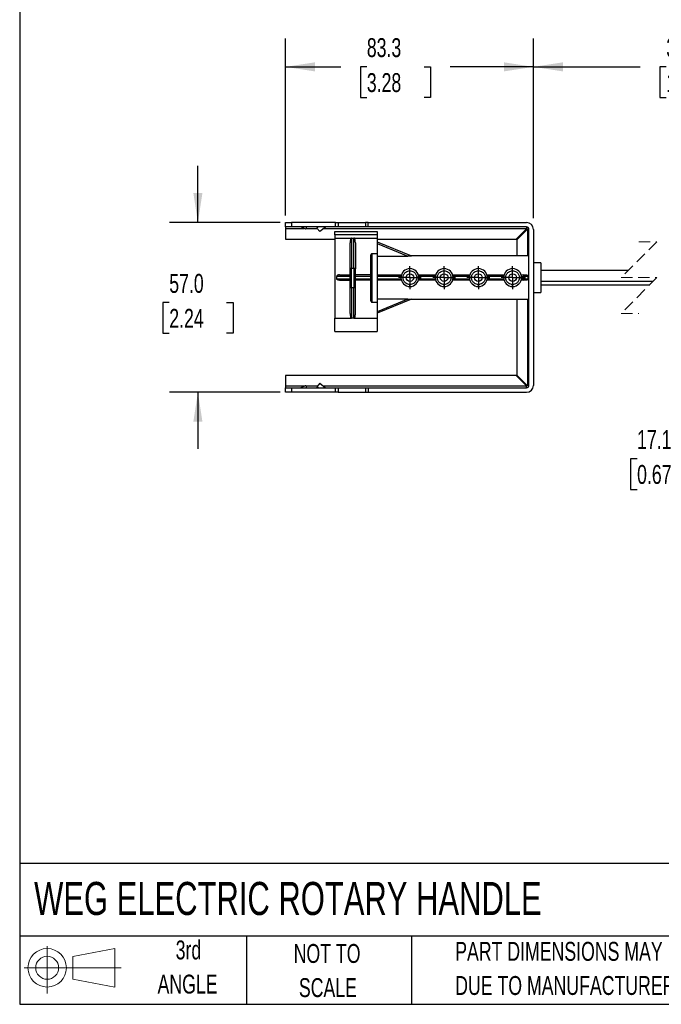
# Model space of a CAD drawing. Header units: millimetres. Extents: x 19 to 819, y 19 to 629.
# Tile 1 of 8: x 19 to 235, y 19 to 350. Entities that reach past the tile are written whole.
import ezdxf

# ---------------------------------------------------------------- set-up
doc = ezdxf.new("R2010")
doc.units = ezdxf.units.MM
doc.header["$LTSCALE"] = 3
doc.linetypes.add('CENTERX2', pattern=[20.32, 12.7, -2.54, 2.54, -2.54])
doc.linetypes.add('HIDDEN', pattern=[1.905, 1.27, -0.635])
doc.layers.add('CENTER', color=40, linetype='CENTERX2')
doc.layers.add('SLD-DEFPOINTS', color=7, linetype='Continuous')
doc.layers.add('DIMENSIONS', color=140, linetype='Continuous', lineweight=25)
doc.layers.add('TEXT', color=140, linetype='Continuous', lineweight=25)
doc.styles.add('SLDTEXTSTYLE0', font='TXT', dxfattribs={"width": 0.7})
doc.dimstyles.new('SLDDIMSTYLE0', dxfattribs={"dimtxt": 6.474023, "dimasz": 9.906, "dimexe": 0, "dimexo": 0.0625, "dimgap": 1.618506, "dimtad": 0, "dimtih": 1, "dimtoh": 1, "dimrnd": 1e-09, "dimzin": 4, "dimdsep": 46, "dimtxsty": 'SLDTEXTSTYLE0', "dimsah": 1, "dimcen": 0.09, "dimadec": 0, "dimazin": 1, "dimtfac": 1, "dimtmove": 0, "dimatfit": 0, "dimfxl": 0, "dimfrac": 2, "dimtolj": 1, "dimtzin": 12, "dimarcsym": 0})
doc.dimstyles.new('SLDDIMSTYLE1', dxfattribs={"dimtxt": 6.474023, "dimasz": 9.906, "dimexe": 0, "dimexo": 0.0625, "dimgap": 1.618506, "dimtad": 0, "dimtih": 1, "dimtoh": 1, "dimrnd": 1e-09, "dimzin": 12, "dimdsep": 46, "dimtxsty": 'SLDTEXTSTYLE0', "dimsah": 1, "dimcen": 0.09, "dimadec": 0, "dimazin": 3, "dimtfac": 1, "dimtofl": 0, "dimtmove": 0, "dimatfit": 3, "dimfxl": 0, "dimfrac": 2, "dimtolj": 1, "dimtzin": 12, "dimarcsym": 0})
doc.dimstyles.new('SLDDIMSTYLE2', dxfattribs={"dimtxt": 6.474023, "dimasz": 9.906, "dimexe": 0, "dimexo": 0.0625, "dimgap": 1.618506, "dimtad": 0, "dimtih": 1, "dimtoh": 1, "dimrnd": 1e-09, "dimzin": 12, "dimdsep": 46, "dimtxsty": 'SLDTEXTSTYLE0', "dimsah": 1, "dimcen": 0.09, "dimadec": 0, "dimazin": 3, "dimtfac": 1, "dimtmove": 0, "dimatfit": 0, "dimfxl": 0, "dimfrac": 2, "dimtolj": 1, "dimtzin": 12, "dimarcsym": 0})

# ---------------------------------------------------------------- blocks, each defined once
blk = doc.blocks.new('Block11')
at = {"color": 7, "linetype": 'Continuous', "lineweight": 18}
for p, q in [((7.77, 15.93), (7.77, 0)), ((16.44, 12.5), (30.53, 15.1)), ((30.53, 15.1), (30.53, 2.19)), ((16.44, 4.79), (16.44, 12.5)), ((0, 8.65), (32.62, 8.65)), ((16.44, 4.79), (30.53, 2.19))]:
    blk.add_line(p, q, dxfattribs=at)
for radius in [6.45, 3.86]:
    blk.add_circle((7.77, 8.65), radius, dxfattribs=at)
blk = doc.blocks.new('Block12')
at = {"layer": 'SLD-DEFPOINTS'}
blk.add_blockref('Block11', (0, 0), dxfattribs=at)
blk = doc.blocks.new('SW_NOTE_0_4')
at = {"layer": 'TEXT', "color": 0, "char_height": 6.35, "attachment_point": 1, "style": 'SLDTEXTSTYLE0'}
for s, insert in [('PART DIMENSIONS MAY DIFFER SLIGHTLY', (0, 8.19)), ("DUE TO MANUFACTURER'S VARIANCES", (0, -3.28))]:
    blk.add_mtext(s, dxfattribs=dict(at, insert=insert))
blk = doc.blocks.new('SW_NOTE_0_5')
at = {"layer": 'TEXT', "color": 0, "char_height": 6.35, "attachment_point": 2, "style": 'SLDTEXTSTYLE0'}
for s, insert in [('NOT TO', (15.78, 8.19)), ('SCALE', (16.06, -3.28))]:
    blk.add_mtext(s, dxfattribs=dict(at, insert=insert))
blk = doc.blocks.new('SW_NOTE_0_6')
at = {"layer": 'TEXT', "color": 0, "char_height": 6.35, "attachment_point": 2, "style": 'SLDTEXTSTYLE0'}
for s, insert in [('3rd', (6.95, 8.19)), ('ANGLE', (6.65, -3.28))]:
    blk.add_mtext(s, dxfattribs=dict(at, insert=insert))
blk = doc.blocks.new('_D')
at = {"layer": 'DIMENSIONS'}
for p, q in [((78.92, 281.62), (78.92, 300.67)), ((106.52, 281.62), (69.39, 281.62)), ((69.3, 254.7), (67.12, 254.7)), ((67.12, 254.7), (67.12, 244.41)), ((88.54, 254.7), (90.71, 254.7)), ((90.71, 254.7), (90.71, 244.41)), ((67.12, 244.41), (69.3, 244.41)), ((90.71, 244.41), (88.54, 244.41)), ((106.52, 224.62), (69.39, 224.62)), ((78.92, 224.62), (78.92, 205.57))]:
    blk.add_line(p, q, dxfattribs=at)
for points in [[(78.92, 281.62), (80.44, 291.53), (77.39, 291.53)], [(78.92, 224.62), (77.39, 214.72), (80.44, 214.72)]]:
    blk.add_solid(points, dxfattribs=at)
at = {"layer": 'DIMENSIONS', "char_height": 6.35, "attachment_point": 1, "style": 'SLDTEXTSTYLE0'}
for s, insert in [('57.0', (69.3, 264.34)), ('2.24', (69.3, 252.6))]:
    blk.add_mtext(s, dxfattribs=dict(at, insert=insert))
blk = doc.blocks.new('_D_1')
at = {"layer": 'DIMENSIONS'}
for p, q in [((108.33, 283.93), (108.33, 343.42)), ((191.63, 283.13), (191.63, 343.42)), ((108.33, 333.89), (126.89, 333.89)), ((135.66, 333.89), (133.49, 333.89)), ((133.49, 333.89), (133.49, 323.6)), ((154.9, 333.89), (157.08, 333.89)), ((157.08, 333.89), (157.08, 323.6)), ((191.63, 333.89), (163.68, 333.89)), ((133.49, 323.6), (135.66, 323.6)), ((157.08, 323.6), (154.9, 323.6))]:
    blk.add_line(p, q, dxfattribs=at)
for points in [[(108.33, 333.89), (118.24, 332.37), (118.24, 335.42)], [(191.63, 333.89), (181.73, 335.42), (181.73, 332.37)]]:
    blk.add_solid(points, dxfattribs=at)
at = {"layer": 'DIMENSIONS', "char_height": 6.35, "attachment_point": 1, "style": 'SLDTEXTSTYLE0'}
for s, insert in [('83.3', (135.66, 343.53)), ('3.28', (135.66, 331.79))]:
    blk.add_mtext(s, dxfattribs=dict(at, insert=insert))
blk = doc.blocks.new('_D_2')
at = {"layer": 'DIMENSIONS'}
for p, q in [((191.63, 283.13), (191.63, 343.42)), ((302.75, 299.48), (302.75, 343.42)), ((277.78, 338.12), (273.54, 329.66)), ((279.89, 333.89), (277.78, 338.12)), ((191.63, 333.89), (227.48, 333.89)), ((236.25, 333.89), (234.08, 333.89)), ((234.08, 333.89), (234.08, 323.6)), ((260.88, 333.89), (263.05, 333.89)), ((263.05, 333.89), (263.05, 323.6)), ((271.43, 333.89), (269.65, 333.89)), ((273.54, 329.66), (271.43, 333.89)), ((302.75, 333.89), (279.89, 333.89)), ((234.08, 323.6), (236.25, 323.6)), ((263.05, 323.6), (260.88, 323.6))]:
    blk.add_line(p, q, dxfattribs=at)
for points in [[(191.63, 333.89), (201.54, 332.37), (201.54, 335.42)], [(302.75, 333.89), (292.85, 335.42), (292.85, 332.37)]]:
    blk.add_solid(points, dxfattribs=at)
at = {"layer": 'DIMENSIONS', "char_height": 6.35, "attachment_point": 1, "style": 'SLDTEXTSTYLE0'}
for s, insert in [('300.4', (236.25, 343.53)), ('11.83', (236.25, 331.79))]:
    blk.add_mtext(s, dxfattribs=dict(at, insert=insert))
blk = doc.blocks.new('_D_3')
at = {"layer": 'DIMENSIONS'}
for p, q in [((284.65, 241.65), (284.65, 192.76)), ((301.75, 239.31), (301.75, 192.76)), ((226.45, 202.28), (224.28, 202.28)), ((224.28, 202.28), (224.28, 191.99)), ((245.69, 202.28), (247.87, 202.28)), ((247.87, 202.28), (247.87, 191.99)), ((284.65, 202.28), (254.47, 202.28)), ((301.75, 202.28), (320.8, 202.28)), ((224.28, 191.99), (226.45, 191.99)), ((247.87, 191.99), (245.69, 191.99))]:
    blk.add_line(p, q, dxfattribs=at)
for points in [[(284.65, 202.28), (274.75, 203.8), (274.75, 200.76)], [(301.75, 202.28), (311.66, 200.76), (311.66, 203.8)]]:
    blk.add_solid(points, dxfattribs=at)
at = {"layer": 'DIMENSIONS', "char_height": 6.35, "attachment_point": 1, "style": 'SLDTEXTSTYLE0'}
for s, insert in [('17.1', (226.45, 211.92)), ('0.67', (226.45, 200.18))]:
    blk.add_mtext(s, dxfattribs=dict(at, insert=insert))
blk = doc.blocks.new('SW_CENTERMARKSYMBOL_0')
at = {"layer": 'CENTER', "color": 0}
for p, q in [((0, 2.54), (0, 3.84)), ((-2.54, 0), (-3.84, 0)), ((0, 0), (-2.54, 0)), ((0, 0), (0, 2.54)), ((0, 0), (0, -2.54)), ((0, 0), (2.54, 0)), ((2.54, 0), (3.84, 0)), ((0, -2.54), (0, -3.84))]:
    blk.add_line(p, q, dxfattribs=at)
blk = doc.blocks.new('SW_CENTERMARKSYMBOL_1')
at = {"layer": 'CENTER', "color": 0}
for p, q in [((0, 2.54), (0, 3.84)), ((-2.54, 0), (-3.84, 0)), ((0, 0), (-2.54, 0)), ((0, 0), (0, 2.54)), ((0, 0), (0, -2.54)), ((0, 0), (2.54, 0)), ((2.54, 0), (3.84, 0)), ((0, -2.54), (0, -3.84))]:
    blk.add_line(p, q, dxfattribs=at)
blk = doc.blocks.new('SW_CENTERMARKSYMBOL_2')
at = {"layer": 'CENTER', "color": 0}
for p, q in [((0, 2.54), (0, 3.84)), ((-2.54, 0), (-3.84, 0)), ((0, 0), (-2.54, 0)), ((0, 0), (0, 2.54)), ((0, 0), (0, -2.54)), ((0, 0), (2.54, 0)), ((2.54, 0), (3.84, 0)), ((0, -2.54), (0, -3.84))]:
    blk.add_line(p, q, dxfattribs=at)
blk = doc.blocks.new('SW_CENTERMARKSYMBOL_3')
at = {"layer": 'CENTER', "color": 0}
for p, q in [((0, 2.54), (0, 3.84)), ((-2.54, 0), (-3.84, 0)), ((0, 0), (-2.54, 0)), ((0, 0), (0, 2.54)), ((0, 0), (0, -2.54)), ((0, 0), (2.54, 0)), ((2.54, 0), (3.84, 0)), ((0, -2.54), (0, -3.84))]:
    blk.add_line(p, q, dxfattribs=at)

msp = doc.modelspace()

# ---------------------------------------------------------------- linework, layer by layer
for p, q in [((108.333, 280.122), (108.333, 281.622)), ((108.333, 281.622), (110.333, 281.622)), ((110.333, 281.622), (110.333, 280.122)), ((125.161, 281.622), (110.333, 281.622)), ((125.161, 280.122), (125.161, 281.622)), ((125.161, 281.622), (126.056, 281.622)), ((126.056, 281.622), (126.056, 280.122)), ((126.056, 281.622), (135.211, 281.622)), ((135.211, 281.622), (135.211, 280.122)), ((136.105, 281.622), (135.211, 281.622)), ((136.105, 280.122), (136.105, 281.622)), ((136.105, 281.622), (189.333, 281.622)), ((110.333, 280.122), (108.333, 280.122)), ((108.333, 280.122), (108.333, 279.622)), ((108.333, 279.622), (108.333, 276.026)), ((108.333, 279.622), (114.59, 279.622)), ((125.161, 280.122), (110.333, 280.122)), ((114.949, 279.455), (113.518, 280.122)), ((115.233, 280.122), (115.233, 279.636)), ((115.233, 279.622), (119.017, 279.622)), ((118.905, 279.765), (119.362, 280.122)), ((118.905, 279.765), (119.829, 278.583)), ((121.772, 280.101), (119.829, 278.583)), ((121.159, 279.622), (189.333, 279.622)), ((124.933, 278.622), (139.133, 278.622)), ((124.933, 277.531), (124.933, 278.622)), ((126.056, 280.122), (125.161, 280.122)), ((135.211, 280.122), (126.056, 280.122)), ((136.105, 280.122), (135.211, 280.122)), ((189.333, 280.122), (136.105, 280.122)), ((139.133, 278.622), (139.133, 277.531)), ((185.86, 276.026), (189.333, 279.499)), ((189.51, 279.322), (186.037, 275.849)), ((189.333, 280.122), (189.333, 279.622)), ((189.333, 279.622), (189.333, 279.499)), ((189.633, 279.322), (189.51, 279.322)), ((190.133, 279.322), (189.633, 279.322)), ((189.633, 279.322), (189.633, 270.39)), ((190.133, 226.922), (190.133, 279.322)), ((191.633, 279.322), (191.633, 226.922)), ((108.333, 276.026), (124.933, 276.026)), ((139.133, 277.531), (124.933, 277.531)), ((124.933, 277.531), (124.933, 276.379)), ((124.933, 276.379), (130.533, 276.379)), ((124.933, 276.379), (124.933, 249.448)), ((130.033, 266.036), (130.033, 274.805)), ((130.533, 276.379), (130.533, 266.23)), ((130.533, 276.379), (131.333, 276.379)), ((131.333, 266.23), (131.333, 276.379)), ((131.333, 276.379), (139.133, 276.379)), ((131.833, 274.805), (131.833, 266.036)), ((139.133, 277.531), (139.133, 276.379)), ((139.133, 276.379), (139.133, 271.119)), ((139.133, 276.026), (185.86, 276.026)), ((139.133, 275.122), (150.652, 270.379)), ((139.133, 274.581), (149.448, 270.334)), ((186.037, 275.849), (186.037, 270.39)), ((136.933, 270.463), (136.933, 255.519)), ((137.433, 254.865), (137.433, 271.119)), ((139.133, 271.119), (137.433, 271.119)), ((139.133, 271.119), (139.133, 254.865)), ((139.133, 270.334), (149.448, 270.334)), ((190.133, 270.39), (150.625, 270.39)), ((194.133, 268.122), (191.633, 268.122)), ((194.133, 268.122), (194.133, 258.122)), ((130.033, 259.964), (130.033, 266.036)), ((130.533, 259.753), (130.533, 266.23)), ((130.533, 266.23), (131.333, 266.23)), ((131.333, 266.23), (131.333, 259.753)), ((131.833, 259.964), (131.833, 266.036)), ((150.133, 265.422), (150.133, 266.122)), ((161.633, 265.422), (161.633, 266.122)), ((173.133, 265.422), (173.133, 266.122)), ((184.633, 265.422), (184.633, 266.122)), ((186.28, 265.622), (186.292, 265.622)), ((194.133, 265.622), (223.577, 265.622)), ((125.533, 262.722), (125.533, 263.522)), ((130.033, 263.522), (125.533, 263.522)), ((125.533, 262.722), (130.033, 262.722)), ((126.435, 264.022), (130.033, 264.022)), ((126.435, 262.222), (130.033, 262.222)), ((136.933, 264.022), (131.833, 264.022)), ((136.933, 263.522), (131.833, 263.522)), ((131.833, 262.722), (136.933, 262.722)), ((136.933, 262.222), (131.833, 262.222)), ((139.133, 264.022), (147.272, 264.022)), ((147.16, 263.522), (139.133, 263.522)), ((139.133, 262.722), (147.16, 262.722)), ((147.272, 262.222), (139.133, 262.222)), ((152.995, 264.022), (158.772, 264.022)), ((158.772, 262.222), (152.995, 262.222)), ((158.66, 263.522), (153.107, 263.522)), ((153.107, 262.722), (158.66, 262.722)), ((164.495, 264.022), (170.272, 264.022)), ((170.272, 262.222), (164.495, 262.222)), ((170.16, 263.522), (164.607, 263.522)), ((164.607, 262.722), (170.16, 262.722)), ((175.995, 264.022), (181.772, 264.022)), ((181.772, 262.222), (175.995, 262.222)), ((181.66, 263.522), (176.107, 263.522)), ((176.107, 262.722), (181.66, 262.722)), ((187.337, 261.822), (187.299, 261.822)), ((187.495, 264.022), (188.324, 264.022)), ((188.324, 262.222), (187.495, 262.222)), ((187.607, 263.522), (188.324, 263.522)), ((187.607, 262.722), (188.324, 262.722)), ((188.324, 264.022), (188.324, 263.522)), ((188.324, 264.022), (189.218, 264.022)), ((188.324, 263.522), (188.324, 262.722)), ((188.324, 263.522), (188.772, 263.522)), ((188.324, 262.722), (188.324, 262.222)), ((188.324, 262.722), (188.772, 262.722)), ((189.218, 262.222), (188.324, 262.222)), ((188.772, 263.522), (188.772, 262.722)), ((189.755, 263.522), (188.772, 263.522)), ((188.772, 262.722), (189.755, 262.722)), ((231.802, 261.822), (194.133, 261.822)), ((130.033, 251.064), (130.033, 259.964)), ((130.533, 259.753), (131.333, 259.753)), ((130.533, 259.753), (130.533, 249.448)), ((131.333, 249.448), (131.333, 259.753)), ((131.833, 251.064), (131.833, 259.964)), ((150.133, 260.122), (150.133, 260.822)), ((161.633, 260.122), (161.633, 260.822)), ((173.133, 260.122), (173.133, 260.822)), ((184.633, 260.122), (184.633, 260.822)), ((186.292, 260.622), (186.249, 260.622)), ((191.633, 258.122), (194.133, 258.122)), ((230.602, 260.622), (194.133, 260.622)), ((137.433, 254.865), (139.133, 254.865)), ((149.448, 255.91), (139.133, 255.91)), ((149.448, 255.91), (139.133, 251.663)), ((150.652, 255.865), (139.133, 251.122)), ((139.133, 254.865), (139.133, 249.448)), ((150.625, 255.854), (190.133, 255.854)), ((186.037, 255.854), (186.037, 230.395)), ((189.633, 255.854), (189.633, 226.922)), ((124.933, 249.448), (130.533, 249.448)), ((124.933, 245.022), (124.933, 249.448)), ((131.333, 249.448), (130.533, 249.448)), ((131.333, 249.448), (139.133, 249.448)), ((139.133, 249.448), (139.133, 245.022)), ((124.933, 245.022), (139.133, 245.022)), ((185.86, 230.218), (108.333, 230.218)), ((108.333, 230.218), (108.333, 226.622)), ((189.333, 226.745), (185.86, 230.218)), ((186.037, 230.395), (189.51, 226.922)), ((108.333, 226.622), (108.333, 226.122)), ((114.59, 226.622), (108.333, 226.622)), ((108.333, 224.622), (108.333, 226.122)), ((108.333, 226.122), (110.333, 226.122)), ((110.333, 226.122), (110.333, 224.622)), ((110.333, 226.122), (125.161, 226.122)), ((114.949, 226.789), (113.518, 226.122)), ((119.017, 226.622), (115.233, 226.622)), ((115.233, 226.608), (115.233, 226.122)), ((119.829, 227.661), (118.905, 226.479)), ((119.362, 226.122), (118.905, 226.479)), ((119.829, 227.661), (121.772, 226.143)), ((189.333, 226.622), (121.159, 226.622)), ((125.161, 224.622), (125.161, 226.122)), ((125.161, 226.122), (126.056, 226.122)), ((126.056, 226.122), (126.056, 224.622)), ((126.056, 226.122), (135.211, 226.122)), ((135.211, 226.122), (135.211, 224.622)), ((135.211, 226.122), (136.105, 226.122)), ((136.105, 226.122), (136.105, 224.622)), ((136.105, 226.122), (189.333, 226.122)), ((189.333, 226.622), (189.333, 226.745)), ((189.333, 226.122), (189.333, 226.622)), ((189.633, 226.922), (189.51, 226.922)), ((190.133, 226.922), (189.633, 226.922)), ((110.333, 224.622), (108.333, 224.622)), ((125.161, 224.622), (110.333, 224.622)), ((126.056, 224.622), (125.161, 224.622)), ((126.056, 224.622), (135.211, 224.622)), ((135.211, 224.622), (136.105, 224.622)), ((136.105, 224.622), (189.333, 224.622))]:
    msp.add_line(p, q)
at = {"color": 7, "linetype": 'HIDDEN', "lineweight": 18}
for p, q in [((233.089, 275.135), (221.089, 263.135)), ((227.089, 275.147), (233.089, 275.135)), ((221.089, 263.135), (233.089, 263.11)), ((233.089, 263.11), (221.089, 251.11)), ((221.089, 251.11), (227.089, 251.097))]:
    msp.add_line(p, q, dxfattribs=at)
at = {"flags": 128}
for points in [[(130.533, 266.23), (130.436, 266.226), (130.342, 266.215), (130.256, 266.197), (130.18, 266.173), (130.118, 266.144), (130.071, 266.11), (130.043, 266.074), (130.033, 266.036)], [(131.833, 266.036), (131.824, 266.074), (131.795, 266.11), (131.749, 266.144), (131.687, 266.173), (131.611, 266.197), (131.525, 266.215), (131.431, 266.226), (131.333, 266.23)], [(126.435, 264.022), (126.278, 264.014), (126.126, 263.992), (125.984, 263.955), (125.855, 263.905), (125.744, 263.843), (125.654, 263.772), (125.588, 263.693), (125.547, 263.609), (125.533, 263.522)], [(126.435, 262.222), (126.278, 262.23), (126.126, 262.252), (125.984, 262.289), (125.855, 262.339), (125.744, 262.401), (125.654, 262.472), (125.588, 262.551), (125.547, 262.635), (125.533, 262.722)], [(130.033, 259.964), (130.043, 259.922), (130.071, 259.883), (130.118, 259.847), (130.18, 259.815), (130.256, 259.788), (130.342, 259.769), (130.436, 259.757), (130.533, 259.753)], [(131.333, 259.753), (131.431, 259.757), (131.525, 259.769), (131.611, 259.788), (131.687, 259.815), (131.749, 259.847), (131.795, 259.883), (131.824, 259.922), (131.833, 259.964)]]:
    msp.add_lwpolyline(points, dxfattribs=at)
for centre in [(150.133, 263.122), (161.633, 263.122), (173.133, 263.122), (184.633, 263.122)]:
    msp.add_circle(centre, 1.3)
for centre, radius, start, end in [((189.333, 279.322), 2.3, 359.99993, 89.99993), ((115.033, 279.636), 0.2, 244.99935, 0.00078), ((121.833, 280.022), 0.0999, 89.99153, 128.01672), ((189.333, 279.322), 0.8, 0.00079, 89.99907), ((150.133, 263.122), 3, 90, 270), ((150.133, 263.122), 3, 270, 90), ((161.633, 263.122), 3, 90, 270), ((161.633, 263.122), 3, 270, 90), ((173.133, 263.122), 3, 90, 270), ((173.133, 263.122), 3, 270, 90), ((184.633, 263.122), 3, 90, 270), ((184.633, 263.122), 3, 270, 90), ((188.296, 263.547), 0.476, 356.98994, 86.6307), ((188.296, 262.697), 0.476, 273.3693, 3.01006), ((204.256, 263.122), 14.507, 178.41994, 181.58006), ((115.033, 226.608), 0.2, 359.99922, 115.00065), ((121.833, 226.222), 0.1, 231.98931, 270.00244), ((189.333, 226.922), 2.3, 270.00007, 0.00002), ((189.333, 226.922), 0.8, 270.0007, 359.9993)]:
    msp.add_arc(centre, radius, start, end)
for points, knots in [([(130.533, 276.379), (130.513, 276.376), (130.468, 276.371), (130.391, 276.32), (130.265, 276.165), (130.076, 275.656), (130.051, 275.166), (130.033, 274.805)], [0, 0, 0, 0, 0.0348934, 0.078393, 0.1544602, 0.3778689, 1, 1, 1, 1]), ([(131.833, 274.805), (131.818, 275.142), (131.799, 275.554), (131.653, 276.023), (131.574, 276.195), (131.484, 276.309), (131.417, 276.361), (131.362, 276.378), (131.338, 276.378), (131.333, 276.379)], [0, 0, 0, 0, 0.5787755, 0.7081306, 0.8477571, 0.9028842, 0.9585541, 0.9913557, 1, 1, 1, 1]), ([(137.433, 271.119), (137.386, 271.114), (137.293, 271.104), (137.156, 271.022), (137.032, 270.88), (136.948, 270.681), (136.938, 270.533), (136.933, 270.463)], [0, 0, 0, 0, 0.1543464, 0.3081526, 0.5100627, 0.7706302, 1, 1, 1, 1]), ([(150.652, 270.379), (150.651, 270.378), (150.646, 270.369), (150.606, 270.373), (150.527, 270.356), (150.303, 270.353), (149.939, 270.335), (149.623, 270.334), (149.448, 270.334)], [0, 0, 0, 0, 0.0041319, 0.0250976, 0.0821931, 0.2186444, 0.5655317, 1, 1, 1, 1]), ([(150.133, 260.822), (149.916, 260.84), (149.423, 260.881), (148.827, 261.192), (148.378, 261.607), (148.08, 262.039), (147.88, 262.556), (147.809, 263.122), (147.88, 263.688), (148.08, 264.205), (148.378, 264.637), (148.827, 265.052), (149.423, 265.363), (149.916, 265.404), (150.133, 265.422)], [0, 0, 0, 0, 0.09031831, 0.20456299, 0.27141954, 0.34393574, 0.42078547, 0.5, 0.57921453, 0.65606426, 0.72858046, 0.79543701, 0.90968169, 1, 1, 1, 1]), ([(150.133, 265.422), (150.351, 265.404), (150.843, 265.363), (151.44, 265.052), (151.889, 264.637), (152.186, 264.205), (152.386, 263.688), (152.457, 263.122), (152.386, 262.556), (152.186, 262.039), (151.889, 261.607), (151.44, 261.192), (150.843, 260.881), (150.351, 260.84), (150.133, 260.822)], [0, 0, 0, 0, 0.0903181, 0.2045626, 0.2714205, 0.3439366, 0.4207854, 0.5, 0.5792146, 0.6560634, 0.7285795, 0.7954374, 0.9096819, 1, 1, 1, 1]), ([(161.633, 260.822), (161.416, 260.84), (160.923, 260.881), (160.327, 261.192), (159.878, 261.607), (159.58, 262.039), (159.38, 262.556), (159.309, 263.122), (159.38, 263.688), (159.58, 264.205), (159.878, 264.637), (160.327, 265.052), (160.923, 265.363), (161.416, 265.404), (161.633, 265.422)], [0, 0, 0, 0, 0.0903183, 0.204563, 0.2714195, 0.3439357, 0.4207855, 0.5, 0.5792145, 0.6560643, 0.7285805, 0.795437, 0.9096817, 1, 1, 1, 1]), ([(161.633, 265.422), (161.851, 265.404), (162.343, 265.363), (162.94, 265.052), (163.389, 264.637), (163.686, 264.205), (163.886, 263.688), (163.957, 263.122), (163.886, 262.556), (163.686, 262.039), (163.389, 261.607), (162.94, 261.192), (162.343, 260.881), (161.851, 260.84), (161.633, 260.822)], [0, 0, 0, 0, 0.0903182, 0.2045628, 0.2714193, 0.3439366, 0.4207855, 0.5, 0.5792145, 0.6560634, 0.7285807, 0.7954372, 0.9096818, 1, 1, 1, 1]), ([(173.133, 260.822), (172.916, 260.84), (172.423, 260.881), (171.827, 261.192), (171.378, 261.607), (171.08, 262.039), (170.88, 262.556), (170.809, 263.122), (170.88, 263.688), (171.08, 264.205), (171.378, 264.637), (171.827, 265.052), (172.423, 265.363), (172.916, 265.404), (173.133, 265.422)], [0, 0, 0, 0, 0.0903182, 0.2045628, 0.2714193, 0.3439366, 0.4207855, 0.5, 0.5792145, 0.6560634, 0.7285807, 0.7954372, 0.9096818, 1, 1, 1, 1]), ([(173.133, 265.422), (173.351, 265.404), (173.843, 265.363), (174.44, 265.052), (174.889, 264.637), (175.186, 264.205), (175.386, 263.688), (175.457, 263.122), (175.386, 262.556), (175.186, 262.039), (174.889, 261.607), (174.44, 261.192), (173.843, 260.881), (173.351, 260.84), (173.133, 260.822)], [0, 0, 0, 0, 0.0903182, 0.2045628, 0.2714193, 0.3439366, 0.4207855, 0.5, 0.5792145, 0.6560634, 0.7285807, 0.7954372, 0.9096818, 1, 1, 1, 1]), ([(184.633, 260.822), (184.416, 260.84), (183.923, 260.881), (183.327, 261.192), (182.878, 261.607), (182.58, 262.039), (182.38, 262.556), (182.309, 263.122), (182.38, 263.688), (182.58, 264.205), (182.878, 264.637), (183.327, 265.052), (183.923, 265.363), (184.416, 265.404), (184.633, 265.422)], [0, 0, 0, 0, 0.0903182, 0.2045628, 0.2714193, 0.3439366, 0.4207855, 0.5, 0.5792145, 0.6560634, 0.7285807, 0.7954372, 0.9096818, 1, 1, 1, 1]), ([(184.633, 265.422), (184.851, 265.404), (185.343, 265.363), (185.94, 265.052), (186.389, 264.637), (186.686, 264.205), (186.886, 263.688), (186.957, 263.122), (186.886, 262.556), (186.686, 262.039), (186.389, 261.607), (185.94, 261.192), (185.343, 260.881), (184.851, 260.84), (184.633, 260.822)], [0, 0, 0, 0, 0.0903183, 0.204563, 0.2714195, 0.3439357, 0.4207855, 0.5, 0.5792145, 0.6560643, 0.7285805, 0.795437, 0.9096817, 1, 1, 1, 1]), ([(189.218, 264.022), (189.284, 264.016), (189.416, 264.004), (189.588, 263.906), (189.706, 263.764), (189.752, 263.628), (189.754, 263.548), (189.755, 263.522)], [0, 0, 0, 0, 0.241729, 0.4838807, 0.705246, 0.9057231, 1, 1, 1, 1]), ([(189.755, 262.722), (189.751, 262.67), (189.744, 262.566), (189.667, 262.425), (189.55, 262.314), (189.396, 262.237), (189.279, 262.227), (189.218, 262.222)], [0, 0, 0, 0, 0.1900664, 0.3799121, 0.5725694, 0.7777139, 1, 1, 1, 1]), ([(136.933, 255.519), (136.94, 255.434), (136.953, 255.275), (137.051, 255.076), (137.178, 254.945), (137.309, 254.876), (137.395, 254.868), (137.433, 254.865)], [0, 0, 0, 0, 0.2775122, 0.523718, 0.715458, 0.8746176, 1, 1, 1, 1]), ([(149.448, 255.91), (149.67, 255.909), (149.957, 255.907), (150.321, 255.894), (150.474, 255.888), (150.595, 255.877), (150.622, 255.875), (150.657, 255.868), (150.652, 255.865), (150.652, 255.865)], [0, 0, 0, 0, 0.5521887, 0.7163275, 0.8932584, 0.9503758, 0.9894793, 0.9982705, 1, 1, 1, 1]), ([(130.033, 251.064), (130.048, 250.729), (130.066, 250.315), (130.204, 249.839), (130.282, 249.658), (130.368, 249.534), (130.434, 249.475), (130.494, 249.45), (130.523, 249.448), (130.533, 249.448)], [0, 0, 0, 0, 0.5626088, 0.6966343, 0.8358045, 0.8930798, 0.9509247, 0.9832728, 1, 1, 1, 1]), ([(131.333, 249.448), (131.353, 249.45), (131.397, 249.456), (131.472, 249.505), (131.596, 249.658), (131.79, 250.181), (131.815, 250.687), (131.833, 251.064)], [0, 0, 0, 0, 0.0332717, 0.0746449, 0.1473504, 0.3638888, 1, 1, 1, 1])]:
    msp.add_open_spline(points, degree=3, knots=knots)
at = {"layer": 'TEXT'}
for p, q in [((19.05, 628.65), (19.05, 19.05)), ((819.15, 66.378), (19.05, 66.378)), ((819.15, 41.91), (19.05, 41.91)), ((95.25, 41.91), (95.25, 19.05)), ((150.635, 41.91), (150.635, 19.05)), ((19.05, 19.05), (819.15, 19.05))]:
    msp.add_line(p, q, dxfattribs=at)

# ---------------------------------------------------------------- block references
at = {"layer": 'CENTER'}
for name, p in [('SW_CENTERMARKSYMBOL_1', (150.133, 263.122)), ('SW_CENTERMARKSYMBOL_0', (161.633, 263.122)), ('SW_CENTERMARKSYMBOL_2', (173.133, 263.122)), ('SW_CENTERMARKSYMBOL_3', (184.633, 263.122))]:
    msp.add_blockref(name, p, dxfattribs=at)
at = {"layer": 'SLD-DEFPOINTS'}
msp.add_blockref('Block12', (20.514, 22.662), dxfattribs=at)
at = {"layer": 'TEXT'}
for name, p in [('SW_NOTE_0_6', (68.795, 32.295)), ('SW_NOTE_0_4', (165.358, 31.821)), ('SW_NOTE_0_5', (106.529, 31.113))]:
    msp.add_blockref(name, p, dxfattribs=at)

# ---------------------------------------------------------------- texts
at = {"layer": 'TEXT', "insert": (23.897, 60.151), "char_height": 11.1125, "attachment_point": 1, "style": 'SLDTEXTSTYLE0'}
msp.add_mtext('WEG ELECTRIC ROTARY HANDLE', dxfattribs=at)

# ---------------------------------------------------------------- dimensions: what is measured, and where the dimension line sits
at = {"layer": 'DIMENSIONS'}
for base, p1, p2, dimstyle, picture, middle in [((191.633, 333.892), (108.333, 280.122), (191.633, 279.322), 'SLDDIMSTYLE1', '_D_1', (145.284, 333.892)), ((301.753, 202.281), (284.653, 245.457), (301.753, 243.122), 'SLDDIMSTYLE2', '_D_3', (236.074, 202.281))]:
    dim = msp.add_linear_dim(base=base, p1=p1, p2=p2, dimstyle=dimstyle, dxfattribs=at)
    dim.commit()
    dim.dimension.update_dxf_attribs({"geometry": picture, "text_midpoint": middle, "dimtype": 160})
dim = msp.add_linear_dim(base=(302.753, 333.892), p1=(191.633, 279.322), p2=(302.753, 295.674), text='300.4', dimstyle='SLDDIMSTYLE1', dxfattribs=at)
dim.commit()
dim.dimension.update_dxf_attribs({"geometry": '_D_2', "text_midpoint": (248.565, 333.892), "dimtype": 160})
dim = msp.add_linear_dim(base=(78.916, 224.622), p1=(110.333, 281.622), p2=(110.333, 224.622), angle=90, dimstyle='SLDDIMSTYLE0', dxfattribs=at)
dim.commit()
dim.dimension.update_dxf_attribs({"geometry": '_D', "text_midpoint": (78.916, 254.703), "dimtype": 160})

doc.saveas('drawing.dxf')
